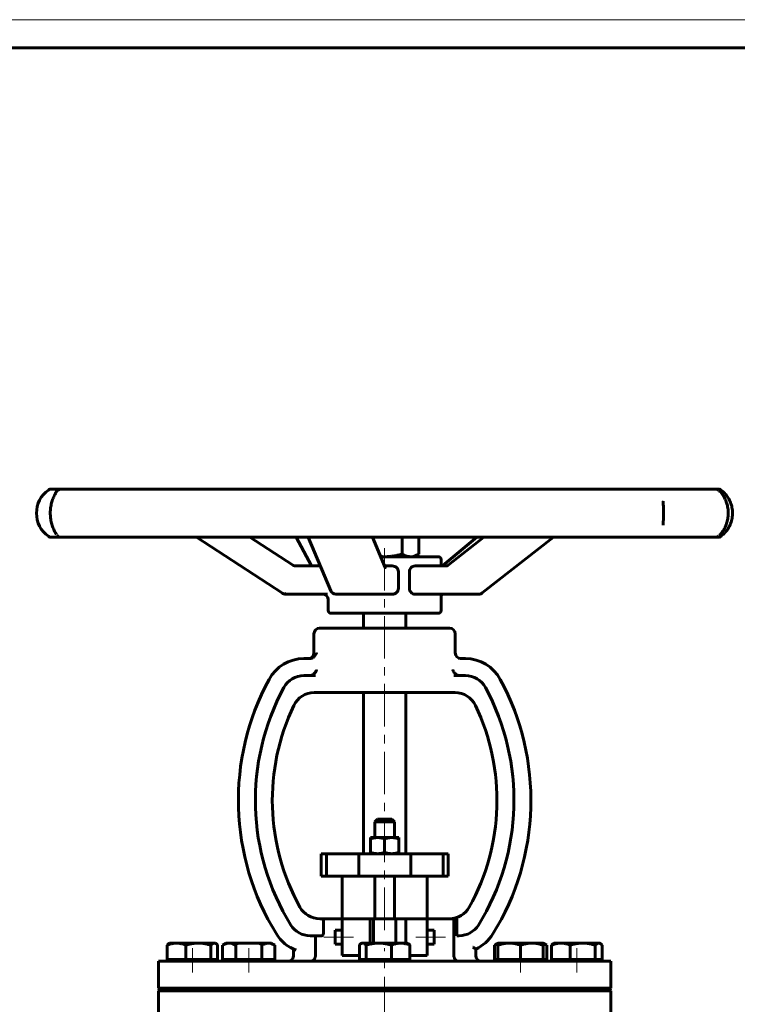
# Model space of a CAD drawing. Header units: millimetres. Extents: x 0 to 594, y 0 to 420.
# Tile 3 of 8: x 105 to 232, y 246 to 420. Entities that reach past the tile are written whole.
import ezdxf

# ---------------------------------------------------------------- set-up
doc = ezdxf.new("R2010")
doc.units = ezdxf.units.MM
for name, pattern in [('K5LT-1', [0]), ('K5LT_AXLED', [12, 7.5, -1.5, 1.5, -1.5]), ('K5LT_BASIC', [0]), ('K5LT_THIN', [0])]:
    doc.linetypes.add(name, pattern=pattern)
doc.layers.add('Системный слой (1)', color=7, linetype='Continuous', true_color=0x6c6c6c)

# ---------------------------------------------------------------- blocks, each defined once
blk = doc.blocks.new('U0')
at = {"layer": 'Системный слой (1)', "color": 143, "linetype": 'K5LT_BASIC', "lineweight": 60, "true_color": 0x33acca}
for p, q in [((179.87, 323.44), (179.87, 324.57)), ((179.87, 315.57), (179.87, 318.44))]:
    blk.add_line(p, q, dxfattribs=at)
blk = doc.blocks.new('U4')
at = {"layer": 'Системный слой (1)', "color": 143, "linetype": 'K5LT_BASIC', "lineweight": 60, "true_color": 0x33acca}
for p, q in [((229.38, 336.82), (229.35, 336.84)), ((229.41, 336.8), (229.38, 336.82)), ((229.43, 336.78), (229.41, 336.8)), ((229.35, 328.69), (229.39, 328.72)), ((229.39, 328.72), (229.43, 328.74)), ((229.43, 328.74), (229.47, 328.77))]:
    blk.add_line(p, q, dxfattribs=at)
blk = doc.blocks.new('U5')
at = {"layer": 'Системный слой (1)', "color": 143, "linetype": 'K5LT_BASIC', "lineweight": 60, "true_color": 0x33acca}
for p, q in [((207.83, 256.76), (207.73, 256.77)), ((207.92, 256.73), (207.83, 256.76)), ((208.01, 256.69), (207.92, 256.73)), ((208.12, 256.61), (208.01, 256.69)), ((208.23, 256.52), (208.12, 256.61)), ((208.33, 256.41), (208.23, 256.52))]:
    blk.add_line(p, q, dxfattribs=at)
blk = doc.blocks.new('U6')
at = {"layer": 'Системный слой (1)', "color": 143, "linetype": 'K5LT_BASIC', "lineweight": 60, "true_color": 0x33acca}
for p, q in [((139.83, 256.76), (139.73, 256.77)), ((139.92, 256.73), (139.83, 256.76)), ((140.01, 256.69), (139.92, 256.73)), ((140.12, 256.61), (140.01, 256.69)), ((140.23, 256.52), (140.12, 256.61)), ((140.33, 256.41), (140.23, 256.52))]:
    blk.add_line(p, q, dxfattribs=at)
blk = doc.blocks.new('U7')
at = {"layer": 'Системный слой (1)', "color": 143, "linetype": 'K5LT_BASIC', "lineweight": 60, "true_color": 0x33acca}
for p, q in [((180.4, 323.44), (175.24, 323.44)), ((180.84, 323.44), (180.4, 323.44))]:
    blk.add_line(p, q, dxfattribs=at)
blk = doc.blocks.new('U8')
at = {"layer": 'Системный слой (1)', "color": 143, "linetype": 'K5LT_BASIC', "lineweight": 60, "true_color": 0x33acca}
for p, q in [((169.15, 325.1), (169.41, 325.08)), ((169.41, 325.08), (169.66, 325.07)), ((169.66, 325.07), (169.92, 325.07))]:
    blk.add_line(p, q, dxfattribs=at)
blk = doc.blocks.new('U9')
at = {"layer": 'Системный слой (1)', "color": 143, "linetype": 'K5LT_BASIC', "lineweight": 60, "true_color": 0x33acca}
for start, end in [(54.1203, 54.6331), (305.3669, 305.8927)]:
    blk.add_arc((226.46, 332.77), 5, start, end, dxfattribs=at)
blk = doc.blocks.new('U10')
at = {"layer": 'Системный слой (1)', "color": 143, "linetype": 'K5LT_BASIC', "lineweight": 60, "true_color": 0x33acca}
for p, q in [((169.87, 312.43), (158.37, 312.43)), ((181.37, 312.43), (169.87, 312.43))]:
    blk.add_line(p, q, dxfattribs=at)
blk = doc.blocks.new('U11')
at = {"layer": 'Системный слой (1)', "color": 143, "linetype": 'K5LT_BASIC', "lineweight": 60, "true_color": 0x33acca}
for p, q in [((180.02, 323.54), (179.87, 323.64)), ((180.21, 323.47), (180.02, 323.54)), ((180.4, 323.44), (180.21, 323.47)), ((180.4, 323.44), (180.4, 323.44))]:
    blk.add_line(p, q, dxfattribs=at)
blk = doc.blocks.new('U12')
at = {"layer": 'Системный слой (1)', "color": 143, "linetype": 'K5LT_BASIC', "lineweight": 60, "true_color": 0x33acca}
for p, q in [((180.12, 323.51), (180.1, 323.5)), ((180.13, 323.52), (180.12, 323.51)), ((180.15, 323.54), (180.13, 323.52))]:
    blk.add_line(p, q, dxfattribs=at)
blk = doc.blocks.new('U13')
at = {"layer": 'Системный слой (1)', "color": 143, "linetype": 'K5LT_BASIC', "lineweight": 60, "true_color": 0x33acca}
for p, q in [((179.87, 318.24), (180.02, 318.35)), ((180.02, 318.35), (180.21, 318.42)), ((180.21, 318.42), (180.4, 318.44))]:
    blk.add_line(p, q, dxfattribs=at)
blk = doc.blocks.new('U14')
at = {"layer": 'Системный слой (1)', "color": 143, "linetype": 'K5LT_BASIC', "lineweight": 60, "true_color": 0x33acca}
for p, q in [((175.39, 325.27), (175.9, 325.52)), ((175.9, 325.52), (175.91, 325.53)), ((175.91, 325.53), (175.92, 325.53)), ((175.92, 325.53), (175.93, 325.54)), ((174.44, 325.07), (174.91, 325.12)), ((174.91, 325.12), (175.39, 325.27))]:
    blk.add_line(p, q, dxfattribs=at)
blk = doc.blocks.new('U15')
at = {"layer": 'Системный слой (1)', "color": 143, "linetype": 'K5LT_BASIC', "lineweight": 60, "true_color": 0x33acca}
for p, q in [((165.51, 256.52), (165.41, 256.41)), ((165.62, 256.61), (165.51, 256.52)), ((165.73, 256.69), (165.62, 256.61)), ((165.82, 256.73), (165.73, 256.69)), ((165.91, 256.76), (165.82, 256.73)), ((166.01, 256.77), (165.91, 256.76))]:
    blk.add_line(p, q, dxfattribs=at)
blk = doc.blocks.new('U16')
at = {"layer": 'Системный слой (1)', "color": 143, "linetype": 'K5LT_BASIC', "lineweight": 60, "true_color": 0x33acca}
for p, q in [((189.5, 256.52), (189.29, 256.41)), ((189.7, 256.61), (189.5, 256.52)), ((189.91, 256.69), (189.7, 256.61))]:
    blk.add_line(p, q, dxfattribs=at)
blk = doc.blocks.new('U17')
at = {"layer": 'Системный слой (1)', "color": 143, "linetype": 'K5LT_BASIC', "lineweight": 60, "true_color": 0x33acca}
for p, q in [((198.12, 256.61), (197.91, 256.69)), ((198.33, 256.52), (198.12, 256.61)), ((198.53, 256.41), (198.33, 256.52))]:
    blk.add_line(p, q, dxfattribs=at)
blk = doc.blocks.new('U46')
at = {"color": 7, "linetype": 'K5LT_THIN', "lineweight": 18, "true_color": 0xffffff}
blk.add_line((0, 420), (594, 420), dxfattribs=at)
at = {"color": 143, "linetype": 'K5LT_BASIC', "lineweight": 60, "true_color": 0x33acca}
blk.add_line((20, 415), (589, 415), dxfattribs=at)

msp = doc.modelspace()

# ---------------------------------------------------------------- linework, layer by layer
at = {"layer": 'Системный слой (1)', "color": 143, "linetype": 'K5LT_BASIC', "lineweight": 60, "true_color": 0x33acca}
for p, q in [((111.404, 337.0285), (110.969, 337.0285)), ((112.6646, 337.0285), (111.404, 337.0285)), ((121.4216, 337.0285), (112.6646, 337.0285)), ((125.7378, 337.0285), (121.4216, 337.0285)), ((142.5383, 337.0285), (125.7378, 337.0285)), ((148.9212, 337.0285), (142.5383, 337.0285)), ((169.9165, 337.0285), (148.9212, 337.0285)), ((176.9039, 337.0285), (169.9165, 337.0285)), ((197.2841, 337.0285), (176.9039, 337.0285)), ((203.2753, 337.0285), (197.2841, 337.0285)), ((218.3716, 337.0285), (203.2753, 337.0285)), ((221.9941, 337.0285), (218.3716, 337.0285)), ((228.3481, 337.0285), (221.9941, 337.0285)), ((228.772, 337.0285), (228.3481, 337.0285)), ((229.3508, 336.8439), (229.3509, 336.8439)), ((219.1474, 334.8634), (219.1474, 334.8914)), ((219.1476, 330.6425), (219.1476, 330.6647)), ((110.969, 328.5048), (111.404, 328.5048)), ((111.404, 328.5048), (112.7938, 328.5048)), ((112.6646, 328.5048), (121.4216, 328.5048)), ((114.7804, 328.5048), (114.787, 328.5048)), ((121.4216, 328.5048), (125.7378, 328.5048)), ((125.7378, 328.5048), (142.5383, 328.5048)), ((151.8019, 318.6042), (136.5858, 328.5048)), ((142.5383, 328.5048), (148.9212, 328.5048)), ((153.5733, 323.6038), (146.0411, 328.5048)), ((148.9212, 328.5048), (169.9165, 328.5048)), ((156.9051, 323.4423), (154.2338, 328.5048)), ((160.329, 319.0534), (156.3389, 328.5048)), ((169.9719, 323.1546), (167.7132, 328.5048)), ((169.9165, 328.5048), (176.9039, 328.5048)), ((172.9465, 328.5048), (172.9465, 325.5371)), ((175.9325, 328.5048), (175.9325, 325.5371)), ((176.9039, 328.5048), (197.2841, 328.5048)), ((180.1498, 323.5367), (186.165, 328.5048)), ((181.1238, 323.5527), (187.4424, 328.5048)), ((187.1488, 318.6553), (199.7164, 328.5048)), ((197.2841, 328.5048), (203.2753, 328.5048)), ((203.2753, 328.5048), (218.3716, 328.5048)), ((218.3716, 328.5048), (221.9941, 328.5048)), ((221.9941, 328.5048), (228.3481, 328.5048)), ((227.9453, 328.5048), (228.772, 328.5048)), ((175.1205, 325.0682), (175.9037, 325.5203)), ((179.3705, 325.0682), (169.164, 325.0682)), ((154.1175, 323.4423), (154.1175, 323.4423)), ((158.4761, 323.4423), (154.1175, 323.4423)), ((171.2009, 323.4423), (169.8504, 323.4423)), ((172.3011, 322.4423), (172.3011, 319.4423)), ((174.2647, 319.4423), (174.2647, 322.4423)), ((180.8361, 323.4423), (180.836, 323.4423)), ((180.8361, 323.4423), (180.836, 323.4423)), ((152.3473, 318.4423), (152.6358, 318.4423)), ((152.6358, 318.4423), (159.7745, 318.4423)), ((159.8705, 315.5682), (159.8705, 317.4423)), ((161.2503, 318.4423), (168.9429, 318.4423)), ((168.9429, 318.4423), (171.2009, 318.4423)), ((175.2418, 318.4423), (182.0662, 318.4423)), ((180.4042, 318.4423), (186.0281, 318.4423)), ((182.0662, 318.4423), (186.532, 318.4423)), ((160.3705, 315.0682), (179.3705, 315.0682)), ((166.1205, 312.4271), (166.1205, 315.0682)), ((173.6205, 312.4271), (173.6205, 315.0682)), ((157.3705, 308.0521), (157.3705, 311.4271)), ((182.3705, 308.0521), (182.3705, 311.4271)), ((156.604, 307.0521), (155.576, 307.0521)), ((184.1651, 307.0521), (183.2216, 307.0521)), ((157.6563, 304.0521), (155.576, 304.0521)), ((184.1651, 304.0521), (182.0848, 304.0521)), ((157.4131, 301.0521), (157.6563, 301.0521)), ((157.6563, 301.0521), (159.2756, 301.0523)), ((180.415, 301.0521), (159.2756, 301.0523)), ((166.1205, 272.5682), (166.1205, 301.0521)), ((173.6205, 272.5682), (173.6205, 301.0521)), ((180.415, 301.0521), (181.2586, 301.0521)), ((181.2586, 301.0521), (182.3279, 301.0521)), ((168.6205, 278.6932), (168.1205, 278.1932)), ((171.1205, 278.6932), (168.6205, 278.6932)), ((171.1205, 278.6932), (171.6205, 278.1932)), ((168.1205, 275.4182), (168.1205, 278.1932)), ((168.1205, 278.1932), (171.6205, 278.1932)), ((171.6205, 275.4182), (171.6205, 278.1932)), ((167.3705, 275.4182), (168.6205, 275.4182)), ((167.3705, 275.1949), (167.3705, 275.4182)), ((167.3705, 275.1949), (167.3705, 272.7915)), ((168.6205, 275.4182), (171.1205, 275.4182)), ((169.8705, 275.1949), (169.8705, 272.7915)), ((171.1205, 275.4182), (172.3705, 275.4182)), ((172.3705, 275.4182), (172.3705, 275.1949)), ((172.3705, 275.1949), (172.3705, 272.7915)), ((158.6205, 272.5682), (159.5826, 272.5682)), ((158.6205, 268.5682), (158.6205, 272.5682)), ((159.5826, 268.5682), (159.5826, 272.5682)), ((159.5826, 272.5682), (165.2981, 272.5682)), ((165.2981, 268.5682), (165.2981, 272.5682)), ((165.2981, 272.5682), (174.4742, 272.5682)), ((167.3705, 272.5682), (167.3705, 272.7915)), ((172.3705, 272.7915), (172.3705, 272.5682)), ((174.4742, 268.5682), (174.4742, 272.5682)), ((174.4742, 272.5682), (180.2289, 272.5682)), ((180.2289, 272.5682), (181.1205, 272.5682)), ((180.2289, 268.5682), (180.2289, 272.5682)), ((181.1205, 268.5682), (181.1205, 272.5682)), ((158.6205, 268.5682), (159.5826, 268.5682)), ((159.5826, 268.5682), (165.2981, 268.5682)), ((162.3705, 261.0682), (162.3705, 268.5682)), ((165.2981, 268.5682), (174.4742, 268.5682)), ((168.1205, 261.0682), (168.1205, 268.5682)), ((171.6205, 261.0682), (171.6205, 268.5682)), ((174.4742, 268.5682), (180.2289, 268.5682)), ((177.3705, 261.0682), (177.3705, 268.5682)), ((180.2289, 268.5682), (181.1205, 268.5682)), ((158.7715, 261.0682), (158.3897, 261.0682)), ((158.7715, 261.0682), (162.3705, 261.0682)), ((159.0452, 260.5682), (159.0452, 258.5682)), ((162.3705, 261.0682), (162.3705, 254.5682)), ((167.3193, 261.0682), (162.3705, 261.0682)), ((167.8705, 261.0682), (167.3193, 261.0682)), ((167.3193, 261.0682), (167.3193, 256.7682)), ((167.8705, 261.0682), (167.8705, 256.7682)), ((171.8705, 261.0682), (167.8705, 261.0682)), ((173.6205, 261.0682), (171.8705, 261.0682)), ((171.8705, 256.7682), (171.8705, 261.0682)), ((177.3705, 261.0682), (173.6205, 261.0682)), ((173.6205, 261.0682), (173.6205, 256.7682)), ((177.3705, 261.0682), (181.3514, 261.0682)), ((177.3705, 254.5682), (177.3705, 261.0682)), ((182.6318, 261.0682), (181.3514, 261.0682)), ((182.118, 261.0682), (182.118, 254.5682)), ((182.6318, 261.0682), (182.6318, 258.5682)), ((156.6728, 258.0682), (158.7715, 258.0682)), ((157.6231, 258.0682), (157.6231, 254.5682)), ((162.3705, 259.0682), (161.1205, 259.0682)), ((161.1205, 259.0682), (161.1205, 256.5682)), ((178.6205, 259.0682), (177.3705, 259.0682)), ((178.6205, 259.0682), (178.6205, 256.5682)), ((182.6318, 258.5682), (182.6318, 258.0682)), ((182.6318, 258.0682), (183.0682, 258.0682)), ((131.4091, 253.8682), (131.4091, 256.4109)), ((131.7294, 256.6867), (131.8705, 256.7682)), ((133.0421, 256.7682), (131.8705, 256.7682)), ((136.9058, 256.7682), (133.0421, 256.7682)), ((134.6751, 253.8682), (134.6751, 256.4109)), ((139.7342, 256.7682), (136.9058, 256.7682)), ((139.1365, 253.8682), (139.1365, 256.4109)), ((139.8705, 256.7682), (139.7342, 256.7682)), ((140.0116, 256.6867), (139.8705, 256.7682)), ((140.3319, 253.8682), (140.3319, 256.4109)), ((141.2101, 256.4109), (141.8289, 256.7682)), ((141.2101, 253.8682), (141.2101, 256.4109)), ((142.3648, 256.7682), (141.8289, 256.7682)), ((145.8289, 256.7682), (142.3648, 256.7682)), ((143.5195, 253.8682), (143.5195, 256.4109)), ((149.293, 256.7682), (145.8289, 256.7682)), ((148.1383, 253.8682), (148.1383, 256.4109)), ((149.8289, 256.7682), (149.293, 256.7682)), ((150.4477, 256.4109), (149.8289, 256.7682)), ((150.4477, 253.8682), (150.4477, 256.4109)), ((162.3705, 256.5682), (161.1205, 256.5682)), ((165.4091, 253.8682), (165.4091, 256.4109)), ((165.7294, 256.6867), (165.8705, 256.7682)), ((166.0068, 256.7682), (165.8705, 256.7682)), ((168.8353, 256.7682), (166.0068, 256.7682)), ((166.6045, 253.8682), (166.6045, 256.4109)), ((172.699, 256.7682), (168.8353, 256.7682)), ((171.066, 253.8682), (171.066, 256.4109)), ((173.8705, 256.7682), (172.699, 256.7682)), ((174.0116, 256.6867), (173.8705, 256.7682)), ((174.3319, 253.8682), (174.3319, 256.4109)), ((178.6205, 256.5682), (177.3705, 256.5682)), ((189.2934, 256.4109), (189.9122, 256.7682)), ((189.2934, 253.8682), (189.2934, 256.4109)), ((189.9122, 256.4109), (189.9122, 256.7682)), ((191.9122, 256.7682), (189.9122, 256.7682)), ((189.9122, 253.8682), (189.9122, 256.4109)), ((195.9122, 256.7682), (191.9122, 256.7682)), ((193.9122, 253.8682), (193.9122, 256.4109)), ((197.9122, 256.7682), (195.9122, 256.7682)), ((198.531, 256.4109), (197.9122, 256.7682)), ((197.9122, 256.7682), (197.9122, 256.4109)), ((197.9122, 253.8682), (197.9122, 256.4109)), ((198.531, 253.8682), (198.531, 256.4109)), ((199.4091, 253.8682), (199.4091, 256.4109)), ((199.7294, 256.6867), (199.8705, 256.7682)), ((201.0421, 256.7682), (199.8705, 256.7682)), ((204.9058, 256.7682), (201.0421, 256.7682)), ((202.6751, 253.8682), (202.6751, 256.4109)), ((207.7342, 256.7682), (204.9058, 256.7682)), ((207.1365, 253.8682), (207.1365, 256.4109)), ((207.8705, 256.7682), (207.7342, 256.7682)), ((208.0116, 256.6867), (207.8705, 256.7682)), ((208.3319, 253.8682), (208.3319, 256.4109)), ((153.7432, 255.7107), (153.7432, 254.5682)), ((162.3705, 254.5682), (165.4091, 254.5682)), ((174.3319, 254.5682), (177.3705, 254.5682)), ((185.9978, 254.5682), (185.9978, 255.7107)), ((129.8705, 253.5682), (209.8705, 253.5682)), ((129.8705, 248.8182), (129.8705, 253.5682)), ((133.0421, 253.8682), (131.4091, 253.8682)), ((131.8705, 253.5682), (131.8705, 253.8682)), ((134.6751, 253.8682), (133.0421, 253.8682)), ((136.9058, 253.8682), (134.6751, 253.8682)), ((139.1365, 253.8682), (136.9058, 253.8682)), ((139.7342, 253.8682), (139.1365, 253.8682)), ((140.3319, 253.8682), (139.7342, 253.8682)), ((139.8705, 253.5682), (139.8705, 253.8682)), ((142.3648, 253.8682), (141.2101, 253.8682)), ((141.8289, 253.5682), (141.8289, 253.8682)), ((143.5195, 253.8682), (142.3648, 253.8682)), ((145.8289, 253.8682), (143.5195, 253.8682)), ((148.1383, 253.8682), (145.8289, 253.8682)), ((149.293, 253.8682), (148.1383, 253.8682)), ((150.4477, 253.8682), (149.293, 253.8682)), ((149.8289, 253.5682), (149.8289, 253.8682)), ((166.0068, 253.8682), (165.4091, 253.8682)), ((165.8705, 253.5682), (165.8705, 253.8682)), ((166.6045, 253.8682), (166.0068, 253.8682)), ((168.8353, 253.8682), (166.6045, 253.8682)), ((171.066, 253.8682), (168.8353, 253.8682)), ((172.699, 253.8682), (171.066, 253.8682)), ((174.3319, 253.8682), (172.699, 253.8682)), ((173.8705, 253.5682), (173.8705, 253.8682)), ((189.9122, 253.8682), (189.2934, 253.8682)), ((191.9122, 253.8682), (189.9122, 253.8682)), ((189.9122, 253.5682), (189.9122, 253.8682)), ((193.9122, 253.8682), (191.9122, 253.8682)), ((195.9122, 253.8682), (193.9122, 253.8682)), ((197.9122, 253.8682), (195.9122, 253.8682)), ((198.531, 253.8682), (197.9122, 253.8682)), ((197.9122, 253.5682), (197.9122, 253.8682)), ((201.0421, 253.8682), (199.4091, 253.8682)), ((199.8705, 253.5682), (199.8705, 253.8682)), ((202.6751, 253.8682), (201.0421, 253.8682)), ((204.9058, 253.8682), (202.6751, 253.8682)), ((207.1365, 253.8682), (204.9058, 253.8682)), ((207.7342, 253.8682), (207.1365, 253.8682)), ((208.3319, 253.8682), (207.7342, 253.8682)), ((207.8705, 253.5682), (207.8705, 253.8682)), ((209.8705, 248.8182), (209.8705, 253.5682)), ((129.8705, 248.8182), (209.8705, 248.8182)), ((130.1205, 248.5682), (129.8705, 248.8182)), ((129.8705, 248.3182), (130.1205, 248.5682)), ((129.8705, 243.5682), (129.8705, 248.3182)), ((129.8705, 248.3182), (209.8705, 248.3182)), ((130.1205, 248.5682), (209.6205, 248.5682)), ((209.6205, 248.5682), (209.8705, 248.8182)), ((209.8705, 248.3182), (209.6205, 248.5682)), ((209.8705, 243.5682), (209.8705, 248.3182))]:
    msp.add_line(p, q, dxfattribs=at)
at = {"layer": 'Системный слой (1)', "color": 30, "linetype": 'K5LT_AXLED', "lineweight": 18, "true_color": 0xff8000}
for p, q in [((169.8705, 259.0682), (169.8705, 327.0682)), ((164.3705, 257.8182), (159.1205, 257.8182)), ((180.6205, 257.8182), (175.3705, 257.8182)), ((135.8705, 251.5682), (135.8705, 255.8682)), ((145.8289, 251.5682), (145.8289, 255.8682)), ((169.8705, 231.3182), (169.8705, 255.8682)), ((193.9122, 251.5682), (193.9122, 255.8682)), ((203.8705, 251.5682), (203.8705, 255.8682))]:
    msp.add_line(p, q, dxfattribs=at)
at = {"layer": 'Системный слой (1)', "color": 143, "linetype": 'K5LT_BASIC', "lineweight": 60, "true_color": 0x33acca}
for centre, radius, start, end in [((113.2842, 332.7666), 5, 125.366935, 234.633065), ((110.969, 336.0285), 1, 90, 125.366936), ((112.6646, 336.0285), 1, 90, 150.405), ((228.3481, 336.0285), 1, 49.33154, 90), ((228.7721, 336.0285), 1, 54.633065, 90), ((110.969, 329.5048), 1, 234.633065, 270), ((112.6646, 329.5048), 1, 220.732304, 270), ((228.3481, 329.5048), 1, 270, 310.667449), ((228.7721, 329.5048), 1, 270, 305.366935), ((179.3705, 324.5682), 0.5, 0, 90), ((152.3473, 319.4423), 1, 236.949289, 270), ((161.2503, 319.4423), 1, 202.883222, 270), ((186.532, 319.4423), 1, 270, 308.080704), ((158.8705, 317.4423), 1, 0, 90), ((160.3705, 315.5682), 0.5, 180, 270), ((179.3705, 315.5682), 0.5, 270, 0), ((158.3705, 311.4271), 1, 90, 180), ((181.3705, 311.4271), 1, 0, 90), ((155.576, 300.0521), 7, 90, 151.54612), ((156.3705, 308.0521), 1, 270, 0), ((183.3705, 308.0521), 1, 180, 270), ((184.1651, 300.0521), 7, 28.45388, 90), ((188.8768, 282.0059), 44.8763, 151.54612, 211.761905), ((155.576, 300.0521), 4, 90, 151.54612), ((184.1651, 300.0521), 4, 28.45388, 90), ((150.8642, 282.0059), 44.8763, 328.238095, 28.45388), ((188.8768, 282.0059), 41.8763, 151.54612, 211.761905), ((150.8642, 282.0059), 41.8763, 328.238095, 28.45388), ((157.4131, 297.0521), 4, 90, 154.442519), ((182.3279, 297.0521), 4, 25.557481, 90), ((188.8768, 282.0059), 38.8763, 154.442519, 209.055165), ((150.8642, 282.0059), 38.8763, 330.944835, 25.557481), ((158.3897, 265.0682), 4, 209.055165, 270), ((181.3514, 265.0682), 4, 270, 330.944835), ((156.6728, 262.0682), 4, 211.761905, 270), ((183.0682, 262.0682), 4, 270, 328.238095), ((156.6728, 262.0682), 7, 211.761905, 249.690779), ((183.0682, 262.0682), 7, 294.740879, 328.238095), ((152.7432, 254.5682), 1, 270, 0), ((186.9978, 254.5682), 1, 180, 270)]:
    msp.add_arc(centre, radius, start, end, dxfattribs=at)
for centre, major_axis, ratio, start_param, end_param in [((112.6646, 336.0285), (-0.8696, 0.4938), 0.95254734, 6.28102787, 6.28315653), ((228.772, 336.0285), (0, 1), 0.99999936, 5.66591585, 6.28318531), ((111.404, 329.5048), (0, -1), 0.99261451, 6.27962955, 6.28318531), ((111.404, 329.5048), (0, -1), 0.86848729, 6.28228855, 6.28318531), ((228.772, 329.5048), (0, -1), 0.99999936, 0, 0.61726946), ((152.3473, 319.4423), (-0.5454, -0.8382), 0.03023396, 6.28310014, 6.30285509), ((152.6358, 319.4423), (0, -1), 0.99934949, 5.70663694, 6.28318531), ((161.2503, 319.4423), (0.9213, 0.3889), 0.80614166, 3.14151023, 3.14159265), ((186.532, 319.4423), (-0.6169, 0.7871), 0.46798899, 3.14155077, 3.14159265)]:
    msp.add_ellipse(centre, major_axis=major_axis, ratio=ratio, start_param=start_param, end_param=end_param, dxfattribs=at)
for points, knots in [([(111.7983, 329.0105), (111.7694, 329.0613), (111.7343, 329.1212), (111.6502, 329.269), (111.601, 329.3572), (111.5066, 329.5359), (111.4615, 329.6243), (111.3682, 329.818), (111.3203, 329.9233), (111.2227, 330.1547), (111.1727, 330.283), (111.0814, 330.5428), (111.0396, 330.6732), (110.9613, 330.9464), (110.9249, 331.0887), (110.8601, 331.3813), (110.8315, 331.5318), (110.7853, 331.8299), (110.7672, 331.9773), (110.7409, 332.2744), (110.7324, 332.4242), (110.7243, 332.7298), (110.7251, 332.8858), (110.7363, 333.1959), (110.7468, 333.3505), (110.7771, 333.647), (110.7965, 333.7891), (110.8439, 334.0732), (110.8723, 334.2149), (110.9373, 334.4967), (110.9742, 334.6362), (111.0538, 334.9063), (111.0967, 335.0368), (111.1856, 335.2837), (111.2316, 335.4001), (111.3105, 335.5865), (111.3434, 335.6601), (111.4282, 335.8424), (111.4797, 335.9455), (111.5613, 336.1019), (111.5931, 336.1608), (111.6593, 336.2808), (111.6939, 336.3414), (111.7385, 336.419), (111.7525, 336.4431), (111.776, 336.4838), (111.786, 336.5012), (111.796, 336.5187), (111.7972, 336.5208), (111.7983, 336.5228)], [0, 0, 0, 0, 1.2731427, 1.2731427, 2.52617573, 2.52617573, 3.56468805, 3.56468805, 4.60266485, 4.60266485, 5.70809599, 5.70809599, 6.71155022, 6.71155022, 7.72468854, 7.72468854, 8.72662012, 8.72662012, 9.66934659, 9.66934659, 10.59979305, 10.59979305, 11.56832942, 11.56832942, 12.5317232, 12.5317232, 13.44737476, 13.44737476, 14.39841761, 14.39841761, 15.40041462, 15.40041462, 16.41756818, 16.41756818, 17.43288382, 17.43288382, 18.14689488, 18.14689488, 19.30475443, 19.30475443, 20.08777255, 20.08777255, 21.04819307, 21.04819307, 21.52594449, 21.52594449, 21.94229247, 21.94229247, 21.99976833, 21.99976833, 21.99976833, 21.99976833]), ([(229.05, 336.7396), (229.1307, 336.6588), (229.2198, 336.5647), (229.3965, 336.3592), (229.4837, 336.2501), (229.6508, 336.0205), (229.7304, 335.9027), (229.8834, 335.6529), (229.9567, 335.5222), (230.0912, 335.255), (230.1529, 335.1199), (230.2663, 334.841), (230.3182, 334.698), (230.4123, 334.4022), (230.4546, 334.2492), (230.5261, 333.9409), (230.5556, 333.7858), (230.6001, 333.4806), (230.6159, 333.3304), (230.6358, 333.0317), (230.6402, 332.8833), (230.6384, 332.574), (230.6312, 332.413), (230.6044, 332.0975), (230.5851, 331.9434), (230.535, 331.6433), (230.5045, 331.4971), (230.4317, 331.2028), (230.3888, 331.055), (230.2928, 330.765), (230.2394, 330.6232), (230.1264, 330.3546), (230.0669, 330.2278), (229.9456, 329.9919), (229.8836, 329.8818), (229.747, 329.6568), (229.6718, 329.544), (229.5183, 329.3294), (229.4404, 329.2292), (229.2833, 329.0403), (229.2043, 328.9531), (229.104, 328.8483), (229.0774, 328.8212), (229.0513, 328.795), (229.0506, 328.7943), (229.05, 328.7937)], [0, 0, 0, 0, 1.60134888, 1.60134888, 3.01593998, 3.01593998, 4.27909401, 4.27909401, 5.47755104, 5.47755104, 6.57124532, 6.57124532, 7.62335888, 7.62335888, 8.67815766, 8.67815766, 9.69017225, 9.69017225, 10.64023491, 10.64023491, 11.56409479, 11.56409479, 12.57254934, 12.57254934, 13.55530229, 13.55530229, 14.52025087, 14.52025087, 15.54762238, 15.54762238, 16.60225539, 16.60225539, 17.64353631, 17.64353631, 18.65150371, 18.65150371, 19.84315997, 19.84315997, 21.1111599, 21.1111599, 22.4732943, 22.4732943, 22.98665623, 22.98665623, 22.99976602, 22.99976602, 22.99976602, 22.99976602]), ([(229.4077, 328.7303), (229.5188, 328.8115), (229.6353, 328.9044), (229.8604, 329.1057), (229.9666, 329.2095), (230.1746, 329.4343), (230.2765, 329.5545), (230.4699, 329.8088), (230.5615, 329.9416), (230.7281, 330.2129), (230.8039, 330.35), (230.9425, 330.6333), (231.0056, 330.7785), (231.1203, 331.0804), (231.172, 331.2374), (231.2593, 331.5545), (231.2953, 331.7135), (231.35, 332.0279), (231.3695, 332.1832), (231.3943, 332.4896), (231.4, 332.6403), (231.3988, 332.9562), (231.3906, 333.1218), (231.3593, 333.4447), (231.3366, 333.6016), (231.2774, 333.9063), (231.2413, 334.0545), (231.1546, 334.3537), (231.1033, 334.5037), (230.9875, 334.7993), (230.9225, 334.9446), (230.7832, 335.2217), (230.709, 335.3531), (230.5503, 335.6076), (230.4654, 335.7299), (230.3709, 335.8545), (230.3631, 335.8647), (230.2905, 335.9589), (230.2246, 336.0387), (230.1409, 336.134), (230.1234, 336.1537), (230.1012, 336.1782), (230.0966, 336.1833), (230.0873, 336.1934), (230.0826, 336.1985), (230.0734, 336.2085), (230.0689, 336.2134), (230.0588, 336.2242), (230.0534, 336.23), (230.0374, 336.2471), (230.0267, 336.2583), (229.995, 336.2914), (229.9739, 336.3131), (229.9107, 336.3767), (229.8686, 336.4174), (229.743, 336.5346), (229.66, 336.6062), (229.5223, 336.7172), (229.4671, 336.7595), (229.4131, 336.7991)], [0, 0, 0, 0, 2.05016256, 2.05016256, 3.85355076, 3.85355076, 5.58302324, 5.58302324, 7.21779502, 7.21779502, 8.7089167, 8.7089167, 10.14837093, 10.14837093, 11.60143469, 11.60143469, 12.99899585, 12.99899585, 14.31494395, 14.31494395, 15.57962149, 15.57962149, 16.9662971, 16.9662971, 18.30559528, 18.30559528, 19.61561295, 19.61561295, 21.01417268, 21.01417268, 22.46770222, 22.46770222, 23.91266926, 23.91266926, 25.42795793, 25.42795793, 25.56320839, 25.56320839, 26.69141472, 26.69141472, 26.99005145, 26.99005145, 27.06910073, 27.06910073, 27.14815, 27.14815, 27.22595795, 27.22595795, 27.31842297, 27.31842297, 27.49884298, 27.49884298, 27.85742804, 27.85742804, 28.57347071, 28.57347071, 30.00330114, 30.00330114, 31, 31, 31, 31]), ([(219.1474, 334.8634), (219.1474, 334.8616), (219.1474, 334.8597), (219.1475, 334.8043), (219.1481, 334.7483), (219.1495, 334.6651), (219.1499, 334.6402), (219.1507, 334.6045), (219.1509, 334.5939), (219.1514, 334.5727), (219.1516, 334.562), (219.1544, 334.4476), (219.1578, 334.3377), (219.1652, 334.1043), (219.1693, 333.9802), (219.1769, 333.7266), (219.1804, 333.5973), (219.1858, 333.3384), (219.1877, 333.209), (219.1902, 332.9437), (219.1906, 332.8075), (219.19, 332.5338), (219.1889, 332.3966), (219.1855, 332.1593), (219.1836, 332.0579), (219.1782, 331.8337), (219.1747, 331.7117), (219.1689, 331.5278), (219.1669, 331.4633), (219.1638, 331.3701), (219.1629, 331.3405), (219.1615, 331.2965), (219.161, 331.2819), (219.1604, 331.2638), (219.1603, 331.2602), (219.1601, 331.2529), (219.16, 331.2493), (219.1598, 331.2437), (219.1597, 331.2416), (219.1596, 331.2363), (219.1595, 331.233), (219.1592, 331.2237), (219.159, 331.2177), (219.1584, 331.2), (219.1581, 331.1884), (219.1571, 331.1548), (219.1564, 331.1331), (219.1547, 331.0729), (219.1536, 331.0351), (219.1507, 330.9187), (219.1492, 330.843), (219.1479, 330.7348), (219.1477, 330.6992), (219.1476, 330.6647)], [0, 0, 0, 0, 0.04842438, 0.04842438, 1.42851556, 1.42851556, 2.00026448, 2.00026448, 2.2371306, 2.2371306, 2.47399671, 2.47399671, 4.76187213, 4.76187213, 7.12444351, 7.12444351, 9.45138768, 9.45138768, 11.68429062, 11.68429062, 14.01607244, 14.01607244, 16.35790536, 16.35790536, 18.1364871, 18.1364871, 20.35880748, 20.35880748, 21.5954361, 21.5954361, 22.18080948, 22.18080948, 22.47381519, 22.47381519, 22.54706662, 22.54706662, 22.62031805, 22.62031805, 22.66189112, 22.66189112, 22.7291992, 22.7291992, 22.85193733, 22.85193733, 23.09147481, 23.09147481, 23.54679575, 23.54679575, 24.36243883, 24.36243883, 26.10455962, 26.10455962, 27, 27, 27, 27]), ([(153.5733, 323.6038), (153.5742, 323.6033), (153.575, 323.6027), (153.5774, 323.6012), (153.5789, 323.6002), (153.583, 323.5976), (153.5856, 323.5959), (153.5933, 323.5911), (153.5983, 323.588), (153.6133, 323.5791), (153.6232, 323.5733), (153.6522, 323.5573), (153.6714, 323.5474), (153.7256, 323.5217), (153.7612, 323.5073), (153.8339, 323.4827), (153.871, 323.4725), (153.946, 323.4564), (153.984, 323.4506), (154.0538, 323.4439), (154.0857, 323.4439), (154.1175, 323.4423), (154.1175, 323.4423), (154.1175, 323.4423)], [0, 0, 0, 0, 0.07622658, 0.07622658, 0.20327087, 0.20327087, 0.4319506, 0.4319506, 0.8639012, 0.8639012, 1.70239354, 1.70239354, 3.27769833, 3.27769833, 6.07769833, 6.07769833, 8.87769833, 8.87769833, 11.67769833, 11.67769833, 13.99958415, 13.99958415, 14, 14, 14, 14]), ([(169.9719, 323.1546), (169.9731, 323.1518), (169.9742, 323.1492), (169.9762, 323.1447), (169.9771, 323.1427), (169.9787, 323.1394), (169.9793, 323.1381), (169.9803, 323.136), (169.9807, 323.1353), (169.981, 323.1346), (169.981, 323.1347), (169.9809, 323.1348)], [0, 0, 0, 0, 1.6, 1.6, 3.2, 3.2, 4.8, 4.8, 6.4, 6.4, 8, 8, 8, 8]), ([(171.2009, 323.4423), (171.3401, 323.4423), (171.4887, 323.4161), (171.764, 323.3094), (171.8908, 323.2289), (172.082, 323.0487), (172.1633, 322.9405), (172.2729, 322.7002), (172.3011, 322.5679), (172.3011, 322.4423)], [-0.319207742, -0.319207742, -0.319207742, -0.319207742, -0.234917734, -0.234917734, -0.150627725, -0.150627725, -0.075313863, -0.075313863, 0, 0, 0, 0]), ([(174.2647, 322.4423), (174.2647, 322.5679), (174.2909, 322.7002), (174.3918, 322.9405), (174.4662, 323.0487), (174.6391, 323.2289), (174.7526, 323.3094), (174.9947, 323.4161), (175.1233, 323.4423), (175.2418, 323.4423)], [-0.631412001, -0.631412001, -0.631412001, -0.631412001, -0.556098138, -0.556098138, -0.480784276, -0.480784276, -0.396494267, -0.396494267, -0.312204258, -0.312204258, -0.312204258, -0.312204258]), ([(181.1238, 323.5527), (181.1053, 323.5383), (181.0868, 323.5254), (181.0561, 323.5063), (181.0436, 323.4992), (181.0217, 323.4878), (181.0122, 323.4833), (180.9929, 323.4748), (180.9831, 323.4709), (180.9578, 323.4616), (180.9424, 323.4571), (180.9126, 323.4498), (180.8981, 323.4472), (180.8696, 323.4436), (180.8555, 323.4426), (180.8396, 323.4424), (180.8378, 323.4424), (180.836, 323.4423), (180.836, 323.4423), (180.836, 323.4423)], [0, 0, 0, 0, 2.73993139, 2.73993139, 4.6789431, 4.6789431, 6.19410411, 6.19410411, 7.81013832, 7.81013832, 10.44690208, 10.44690208, 13.06209737, 13.06209737, 15.66436062, 15.66436062, 15.99924981, 15.99924981, 16, 16, 16, 16]), ([(172.3011, 319.4423), (172.3011, 319.3168), (172.2729, 319.1845), (172.1633, 318.9442), (172.082, 318.836), (171.8908, 318.6558), (171.764, 318.5753), (171.4887, 318.4686), (171.3401, 318.4423), (171.2009, 318.4423)], [0, 0, 0, 0, 0.075313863, 0.075313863, 0.150627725, 0.150627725, 0.234917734, 0.234917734, 0.319207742, 0.319207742, 0.319207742, 0.319207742]), ([(175.2418, 318.4423), (175.1233, 318.4423), (174.9947, 318.4686), (174.7526, 318.5753), (174.6391, 318.6558), (174.4662, 318.836), (174.3918, 318.9442), (174.2909, 319.1845), (174.2647, 319.3168), (174.2647, 319.4423)], [0.312204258, 0.312204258, 0.312204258, 0.312204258, 0.396494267, 0.396494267, 0.480784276, 0.480784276, 0.556098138, 0.556098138, 0.631412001, 0.631412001, 0.631412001, 0.631412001]), ([(157.7979, 308.0521), (157.7977, 308.051), (157.7974, 308.05), (157.7676, 307.932), (157.7195, 307.814), (157.5905, 307.5946), (157.5103, 307.4906), (157.3268, 307.3154), (157.2265, 307.2407), (157.0255, 307.1358), (156.9312, 307.0999), (156.8321, 307.0775)], [-0.328686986, -0.328686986, -0.328686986, -0.328686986, -0.327819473, -0.327819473, -0.231319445, -0.231319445, -0.140280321, -0.140280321, -0.060924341, -0.060924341, 0, 0, 0, 0]), ([(157.7979, 305.0521), (157.7977, 305.051), (157.7974, 305.05), (157.7504, 304.8635), (157.6582, 304.6809), (157.4316, 304.404), (157.3158, 304.3022), (157.0931, 304.1659), (156.9879, 304.1185), (156.861, 304.0843), (156.8466, 304.0808), (156.8321, 304.0775)], [-0.736885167, -0.736885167, -0.736885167, -0.736885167, -0.736168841, -0.736168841, -0.609789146, -0.609789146, -0.514697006, -0.514697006, -0.444046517, -0.444046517, -0.435028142, -0.435028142, -0.435028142, -0.435028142]), ([(182.9089, 304.0775), (182.8099, 304.0999), (182.7156, 304.1358), (182.5146, 304.2407), (182.4143, 304.3154), (182.2308, 304.4906), (182.1506, 304.5946), (182.0215, 304.814), (181.9734, 304.932), (181.9437, 305.05), (181.9434, 305.051), (181.9431, 305.0521)], [-0.330693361, -0.330693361, -0.330693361, -0.330693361, -0.269234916, -0.269234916, -0.189183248, -0.189183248, -0.097346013, -0.097346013, 0, 0, 0.000875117, 0.000875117, 0.000875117, 0.000875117]), ([(158.7715, 261.0682), (158.7824, 261.0682), (158.8026, 261.0658), (158.8283, 261.0569), (158.8559, 261.0429), (158.8842, 261.0225), (158.9126, 260.9935), (158.9307, 260.9705), (158.9438, 260.9519), (158.9579, 260.9296), (158.9709, 260.9056), (158.9867, 260.8723), (158.9983, 260.8436), (159.014, 260.7969), (159.0261, 260.7512), (159.0373, 260.689), (159.0438, 260.6304), (159.0452, 260.5879), (159.0452, 260.5682)], [0, 0, 0, 0, 1.66833791, 3.00078102, 3.7523274, 5.68414561, 7.16998698, 8.12947517, 8.64038596, 9.41326202, 10.65878795, 11.1565229, 12.61652016, 13.16936488, 14.94477885, 16.05221261, 17.60169592, 19, 19, 19, 19]), ([(159.0452, 258.5682), (159.0452, 258.5383), (159.0424, 258.4829), (159.0315, 258.4113), (159.018, 258.3534), (158.9999, 258.2951), (158.9791, 258.2461), (158.9575, 258.206), (158.9388, 258.1765), (158.9166, 258.1475), (158.887, 258.1162), (158.8513, 258.0895), (158.8104, 258.0718), (158.7844, 258.0682), (158.7715, 258.0682)], [0, 0, 0, 0, 1.66653814, 3.01023249, 3.95623934, 5.0312675, 6.6296445, 7.42855166, 8.32661023, 9.29088556, 10.31811639, 11.95589915, 13.43898818, 15, 15, 15, 15]), ([(133.0421, 256.7682), (132.942, 256.7682), (132.7485, 256.7597), (132.454, 256.7226), (132.1912, 256.6687), (131.8382, 256.5736), (131.5889, 256.4843), (131.4091, 256.4109)], [0, 0, 0, 0, 1.44740223, 2.79972062, 4.28007379, 5.29108611, 8, 8, 8, 8]), ([(131.4091, 256.4109), (131.4427, 256.4484), (131.5003, 256.5086), (131.6069, 256.6053), (131.6801, 256.6582), (131.7294, 256.6867)], [0, 0, 0, 0, 1.91828185, 3.26766111, 6, 6, 6, 6]), ([(134.6751, 256.4109), (134.5437, 256.4645), (134.2965, 256.5564), (133.9602, 256.6535), (133.6675, 256.7155), (133.4062, 256.7523), (133.1969, 256.7664), (133.0768, 256.7682), (133.0421, 256.7682)], [0, 0, 0, 0, 2.22744806, 4.15995945, 5.58846301, 7.04511177, 8.43464385, 9, 9, 9, 9]), ([(136.9058, 256.7682), (136.769, 256.7682), (136.5048, 256.7597), (136.1025, 256.7226), (135.7434, 256.6687), (135.3245, 256.5861), (134.9832, 256.5007), (134.737, 256.4294), (134.6751, 256.4109)], [0, 0, 0, 0, 1.62832751, 3.14968569, 4.81508301, 5.95247187, 8.23196478, 9, 9, 9, 9]), ([(139.1365, 256.4109), (138.9775, 256.4584), (138.7262, 256.5275), (138.3856, 256.6061), (138.0882, 256.6646), (137.7607, 256.7154), (137.4038, 256.7523), (137.1173, 256.7664), (136.9533, 256.7682), (136.9058, 256.7682)], [0, 0, 0, 0, 2.19292395, 3.44223855, 4.62217717, 6.20193322, 7.82790196, 9.3718265, 10, 10, 10, 10]), ([(139.7342, 256.7682), (139.6976, 256.7682), (139.6268, 256.7597), (139.519, 256.7226), (139.4228, 256.6687), (139.2936, 256.5736), (139.2023, 256.4843), (139.1365, 256.4109)], [0, 0, 0, 0, 1.44740223, 2.79972062, 4.28007379, 5.29108611, 8, 8, 8, 8]), ([(142.3648, 256.7682), (142.294, 256.7682), (142.1572, 256.7597), (141.949, 256.7226), (141.7631, 256.6687), (141.5135, 256.5736), (141.3372, 256.4843), (141.2101, 256.4109)], [0, 0, 0, 0, 1.44740223, 2.79972062, 4.28007379, 5.29108611, 8, 8, 8, 8]), ([(143.5195, 256.4109), (143.4372, 256.4584), (143.2625, 256.5512), (143.0252, 256.6501), (142.8073, 256.7154), (142.6226, 256.7523), (142.4743, 256.7664), (142.3894, 256.7682), (142.3648, 256.7682)], [0, 0, 0, 0, 1.97363156, 4.15995945, 5.5817399, 7.04511177, 8.43464385, 9, 9, 9, 9]), ([(149.293, 256.7682), (149.2222, 256.7682), (149.0854, 256.7597), (148.8772, 256.7226), (148.6913, 256.6687), (148.4417, 256.5736), (148.2654, 256.4843), (148.1383, 256.4109)], [0, 0, 0, 0, 1.44740223, 2.79972062, 4.28007379, 5.29108611, 8, 8, 8, 8]), ([(150.4477, 256.4109), (150.3654, 256.4584), (150.1907, 256.5512), (149.9534, 256.6501), (149.7355, 256.7154), (149.5508, 256.7523), (149.4025, 256.7664), (149.3176, 256.7682), (149.293, 256.7682)], [0, 0, 0, 0, 1.97363156, 4.15995945, 5.5817399, 7.04511177, 8.43464385, 9, 9, 9, 9]), ([(166.6045, 256.4109), (166.5619, 256.4584), (166.4715, 256.5512), (166.3487, 256.6501), (166.2359, 256.7154), (166.1403, 256.7523), (166.0635, 256.7664), (166.0195, 256.7682), (166.0068, 256.7682)], [0, 0, 0, 0, 1.97363156, 4.15995945, 5.5817399, 7.04511177, 8.43464385, 9, 9, 9, 9]), ([(168.8353, 256.7682), (168.6985, 256.7682), (168.4342, 256.7597), (168.0319, 256.7226), (167.6729, 256.6687), (167.254, 256.5861), (166.9126, 256.5007), (166.6664, 256.4294), (166.6045, 256.4109)], [0, 0, 0, 0, 1.62832751, 3.14968569, 4.81508301, 5.95247187, 8.23196478, 9, 9, 9, 9]), ([(171.066, 256.4109), (170.9069, 256.4584), (170.6557, 256.5275), (170.3151, 256.6061), (170.0177, 256.6646), (169.6902, 256.7154), (169.3332, 256.7523), (169.0468, 256.7664), (168.8827, 256.7682), (168.8353, 256.7682)], [0, 0, 0, 0, 2.19292395, 3.44223855, 4.62217717, 6.20193322, 7.82790196, 9.3718265, 10, 10, 10, 10]), ([(172.699, 256.7682), (172.5988, 256.7682), (172.4054, 256.7597), (172.1109, 256.7226), (171.848, 256.6687), (171.495, 256.5736), (171.2457, 256.4843), (171.066, 256.4109)], [0, 0, 0, 0, 1.44740223, 2.79972062, 4.28007379, 5.29108611, 8, 8, 8, 8]), ([(174.3319, 256.4109), (174.2005, 256.4645), (173.9534, 256.5564), (173.617, 256.6535), (173.3244, 256.7155), (173.0631, 256.7523), (172.8538, 256.7664), (172.7337, 256.7682), (172.699, 256.7682)], [0, 0, 0, 0, 2.22744806, 4.15995945, 5.58846301, 7.04511177, 8.43464385, 9, 9, 9, 9]), ([(174.0116, 256.6867), (174.0461, 256.6668), (174.104, 256.6275), (174.2111, 256.5384), (174.2832, 256.4652), (174.3319, 256.4109)], [0, 0, 0, 0, 1.91250327, 3.22030261, 6, 6, 6, 6]), ([(185.4978, 256.0393), (185.4986, 256.0388), (185.4993, 256.0383), (185.5431, 256.0088), (185.5862, 255.9799), (185.6696, 255.9244), (185.7098, 255.8978), (185.8009, 255.8379), (185.8496, 255.8063), (185.9245, 255.7578), (185.9524, 255.7399), (185.9887, 255.7166), (185.9978, 255.7107), (185.9978, 255.7107)], [-0.347016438, -0.347016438, -0.347016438, -0.347016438, -0.34647733, -0.34647733, -0.31533284, -0.31533284, -0.284902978, -0.284902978, -0.24264127, -0.24264127, -0.20662687, -0.20662687, -0.173238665, -0.173238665, -0.173238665, -0.173238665]), ([(191.9122, 256.7682), (191.7895, 256.7682), (191.5526, 256.7597), (191.1919, 256.7226), (190.87, 256.6687), (190.4659, 256.5798), (190.1602, 256.4924), (189.9398, 256.4201), (189.9122, 256.4109)], [0, 0, 0, 0, 1.62832751, 3.14968569, 4.81508301, 5.95247187, 8.61753361, 9, 9, 9, 9]), ([(193.9122, 256.4109), (193.7696, 256.4584), (193.5443, 256.5275), (193.2389, 256.6061), (192.9723, 256.6646), (192.6786, 256.7154), (192.3586, 256.7523), (192.1018, 256.7664), (191.9547, 256.7682), (191.9122, 256.7682)], [0, 0, 0, 0, 2.19292395, 3.44223855, 4.62217717, 6.20193322, 7.82790196, 9.3718265, 10, 10, 10, 10]), ([(195.9122, 256.7682), (195.7895, 256.7682), (195.5526, 256.7597), (195.1919, 256.7226), (194.87, 256.6687), (194.4659, 256.5798), (194.1602, 256.4924), (193.9398, 256.4201), (193.9122, 256.4109)], [0, 0, 0, 0, 1.62832751, 3.14968569, 4.81508301, 5.95247187, 8.61753361, 9, 9, 9, 9]), ([(197.9122, 256.4109), (197.7696, 256.4584), (197.5443, 256.5275), (197.2389, 256.6061), (196.9723, 256.6646), (196.6786, 256.7154), (196.3586, 256.7523), (196.1018, 256.7664), (195.9547, 256.7682), (195.9122, 256.7682)], [0, 0, 0, 0, 2.19292395, 3.44223855, 4.62217717, 6.20193322, 7.82790196, 9.3718265, 10, 10, 10, 10]), ([(201.0421, 256.7682), (200.942, 256.7682), (200.7485, 256.7597), (200.454, 256.7226), (200.1912, 256.6687), (199.8382, 256.5736), (199.5889, 256.4843), (199.4091, 256.4109)], [0, 0, 0, 0, 1.44740223, 2.79972062, 4.28007379, 5.29108611, 8, 8, 8, 8]), ([(199.4091, 256.4109), (199.4427, 256.4484), (199.5003, 256.5086), (199.6069, 256.6053), (199.6801, 256.6582), (199.7294, 256.6867)], [0, 0, 0, 0, 1.91828185, 3.26766111, 6, 6, 6, 6]), ([(202.6751, 256.4109), (202.5437, 256.4645), (202.2965, 256.5564), (201.9602, 256.6535), (201.6675, 256.7155), (201.4062, 256.7523), (201.1969, 256.7664), (201.0768, 256.7682), (201.0421, 256.7682)], [0, 0, 0, 0, 2.22744806, 4.15995945, 5.58846301, 7.04511177, 8.43464385, 9, 9, 9, 9]), ([(204.9058, 256.7682), (204.769, 256.7682), (204.5048, 256.7597), (204.1025, 256.7226), (203.7434, 256.6687), (203.3245, 256.5861), (202.9832, 256.5007), (202.737, 256.4294), (202.6751, 256.4109)], [0, 0, 0, 0, 1.62832751, 3.14968569, 4.81508301, 5.95247187, 8.23196478, 9, 9, 9, 9]), ([(207.1365, 256.4109), (206.9775, 256.4584), (206.7262, 256.5275), (206.3856, 256.6061), (206.0882, 256.6646), (205.7607, 256.7154), (205.4038, 256.7523), (205.1173, 256.7664), (204.9533, 256.7682), (204.9058, 256.7682)], [0, 0, 0, 0, 2.19292395, 3.44223855, 4.62217717, 6.20193322, 7.82790196, 9.3718265, 10, 10, 10, 10]), ([(207.7342, 256.7682), (207.6976, 256.7682), (207.6268, 256.7597), (207.519, 256.7226), (207.4228, 256.6687), (207.2936, 256.5736), (207.2023, 256.4843), (207.1365, 256.4109)], [0, 0, 0, 0, 1.44740223, 2.79972062, 4.28007379, 5.29108611, 8, 8, 8, 8]), ([(157.6231, 254.5682), (157.6231, 254.5142), (157.6173, 254.4273), (157.6001, 254.3287), (157.5849, 254.2644), (157.5602, 254.1767), (157.5191, 254.0721), (157.4669, 253.9761), (157.4231, 253.9088), (157.3818, 253.8541), (157.312, 253.7749), (157.2393, 253.7124), (157.1587, 253.6597), (157.0935, 253.6249), (156.9825, 253.582), (156.8931, 253.5682), (156.8321, 253.5682)], [0, 0, 0, 0, 1.53088544, 2.47538931, 2.90708551, 3.48137479, 5.20483303, 6.39848182, 7.08747447, 7.96740064, 8.83553023, 10.98371684, 11.72805509, 12.83437481, 14.14791107, 17, 17, 17, 17]), ([(182.118, 254.5682), (182.118, 254.5142), (182.1238, 254.4273), (182.141, 254.3287), (182.1561, 254.2644), (182.1808, 254.1767), (182.2219, 254.0721), (182.2741, 253.9761), (182.318, 253.9088), (182.3593, 253.8541), (182.4291, 253.7749), (182.5017, 253.7124), (182.5824, 253.6597), (182.6476, 253.6249), (182.7585, 253.582), (182.848, 253.5682), (182.9089, 253.5682)], [0, 0, 0, 0, 1.53088544, 2.47538931, 2.90708551, 3.48137479, 5.20483303, 6.39848182, 7.08747447, 7.96740064, 8.83553023, 10.98371684, 11.72805509, 12.83437481, 14.14791107, 17, 17, 17, 17])]:
    msp.add_open_spline(points, degree=3, knots=knots, dxfattribs=at)
for points in [[(169.9156, 325.0682), (171.3222, 325.0682), (172.9465, 325.5371)], [(172.9465, 325.5371), (173.7466, 325.0682), (174.4395, 325.0682)], [(168.6205, 275.4182), (168.0404, 275.4182), (167.3705, 275.1949)], [(169.8705, 275.1949), (169.2007, 275.4182), (168.6205, 275.4182)], [(171.1205, 275.4182), (170.5404, 275.4182), (169.8705, 275.1949)], [(172.3705, 275.1949), (171.7007, 275.4182), (171.1205, 275.4182)], [(167.3705, 272.7915), (168.0404, 272.5682), (168.6205, 272.5682)], [(168.6205, 272.5682), (169.2007, 272.5682), (169.8705, 272.7915)], [(169.8705, 272.7915), (170.5404, 272.5682), (171.1205, 272.5682)], [(171.1205, 272.5682), (171.7007, 272.5682), (172.3705, 272.7915)]]:
    msp.add_rational_spline(points, [1, 1.0379548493, 1], degree=2, dxfattribs=at)
for points in [[(156.604, 307.0521), (156.676, 307.0521), (156.7556, 307.0602), (156.8321, 307.0775)], [(156.604, 304.0521), (156.676, 304.0521), (156.7556, 304.0602), (156.8321, 304.0775)]]:
    msp.add_open_spline(points, degree=3, dxfattribs=at)
at = {"layer": 'Системный слой (1)', "color": 7, "linetype": 'K5LT-1'}
for points, knots in [([(182.9089, 304.0775), (182.9186, 304.0753), (182.9379, 304.0712), (182.967, 304.066), (182.996, 304.0616), (183.0343, 304.0569), (183.0719, 304.0538), (183.1092, 304.0523), (183.1277, 304.0521), (183.137, 304.0521)], [0.8534102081, 0.8534102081, 0.8534102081, 0.8534102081, 0.8588113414, 0.8642124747, 0.8696136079, 0.8750147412, 0.8858170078, 0.891218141, 0.8966192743, 0.8966192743, 0.8966192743, 0.8966192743]), ([(145.8289, 256.7682), (145.7645, 256.7682), (145.6353, 256.7664), (145.4413, 256.7582), (145.248, 256.7448), (145.0065, 256.7215), (144.7176, 256.6831), (144.3316, 256.6151), (143.9317, 256.5249), (143.6456, 256.4473), (143.5195, 256.4109)], [0, 0, 0, 0, 1.81846407, 3.63692813, 5.4553922, 7.27385627, 10.46569137, 13.65752648, 18.30421618, 22, 22, 22, 22]), ([(148.1383, 256.4109), (148.0894, 256.425), (147.962, 256.4609), (147.7158, 256.5257), (147.373, 256.6051), (147.0139, 256.6718), (146.6794, 256.7183), (146.4438, 256.7421), (146.2549, 256.7556), (146.1128, 256.7628), (145.9707, 256.7672), (145.8761, 256.7682), (145.8289, 256.7682)], [0, 0, 0, 0, 1.43286195, 3.72544107, 7.16430976, 11.33828068, 14.00371051, 16.66914034, 18.00185526, 19.33457017, 20.66728509, 22, 22, 22, 22])]:
    msp.add_open_spline(points, degree=3, knots=knots, dxfattribs=at)

# ---------------------------------------------------------------- block references
msp.add_blockref('U46', (0, 0))
at = {"layer": 'Системный слой (1)'}
for name in ['U4', 'U9', 'U14', 'U8', 'U0', 'U7', 'U11', 'U12', 'U13', 'U10', 'U6', 'U15', 'U16', 'U17', 'U5']:
    msp.add_blockref(name, (0, 0), dxfattribs=at)

doc.saveas('drawing.dxf')
